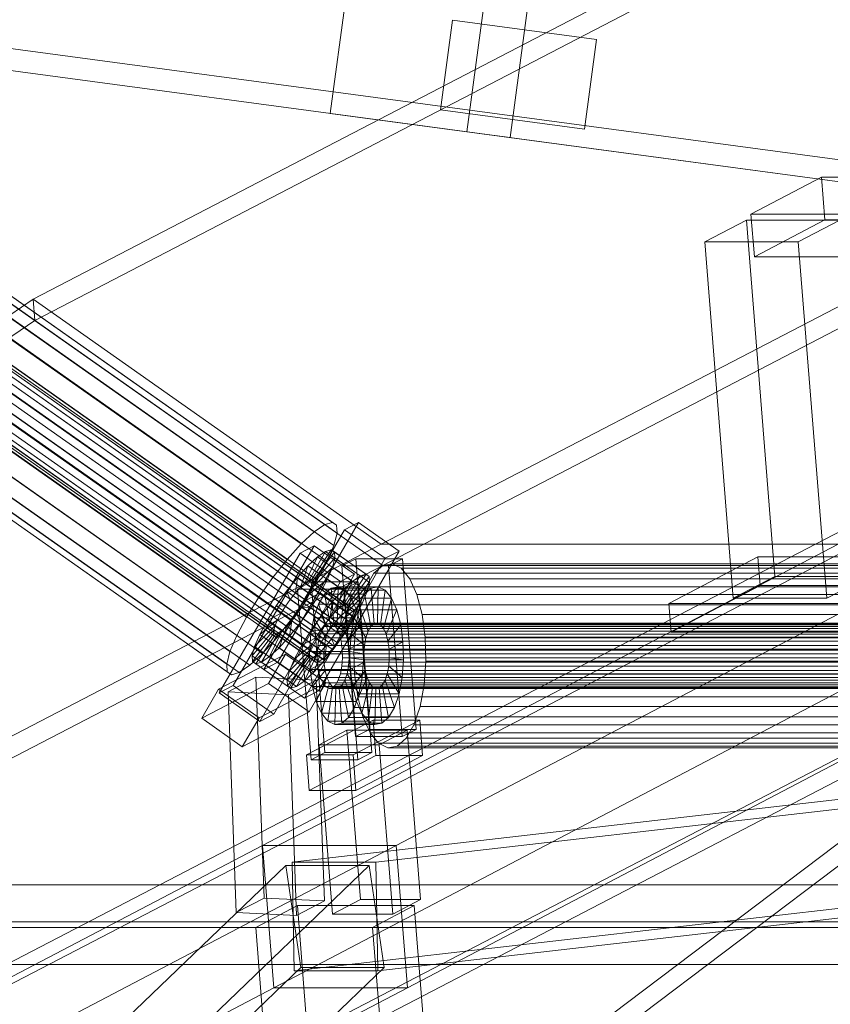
# Model space of a CAD drawing. Header units: millimetres. Extents: x -4738 to 65662, y -68080 to 6847.
# Tile 35 of 256: x -4102 to -3879, y -35408 to -35136. Entities that reach past the tile are written whole.
import ezdxf

# ---------------------------------------------------------------- set-up
doc = ezdxf.new("R2010")
doc.units = ezdxf.units.MM
for name, color, linetype, lineweight in [('COTAS_P', 1, 'Continuous', 0), ('frontal_C09', 7, 'Continuous', 0), ('frontal_C10', 7, 'Continuous', 0)]:
    doc.layers.add(name, color=color, linetype=linetype, lineweight=lineweight)
doc.dimstyles.new('R19_100', dxfattribs={"dimtxt": 250, "dimasz": 150, "dimexe": 150, "dimexo": 80, "dimgap": 100, "dimtad": 1, "dimtih": 1, "dimtoh": 1, "dimdsep": 46, "dimcen": 0.09, "dimadec": 0, "dimazin": 0, "dimtfac": 1, "dimtdec": 4, "dimtofl": 0, "dimtmove": 0, "dimatfit": 3, "dimfxl": 1, "dimtolj": 1, "dimtzin": 0, "dimarcsym": 0})

# ---------------------------------------------------------------- blocks, each defined once
blk = doc.blocks.new('DIM_R31_46')
at = {"layer": 'COTAS_P'}
for p, q in [((-4100, -35030), (-4219.91, -35921.98)), ((140, -35600), (20.09, -36491.98)), ((-4219.91, -35921.98), (-4065.25, -35897.36)), ((20.09, -36491.98), (-4219.91, -35921.98)), ((-4219.91, -35921.98), (-4077.24, -35986.56)), ((20.09, -36491.98), (-122.58, -36427.39)), ((20.09, -36491.98), (-134.57, -36516.59))]:
    blk.add_line(p, q, dxfattribs=at)
blk.add_text('4278.14 P', height=250, rotation=172.3434, dxfattribs=at).set_placement((-2113.24, -36306.08))

msp = doc.modelspace()

# ---------------------------------------------------------------- linework, layer by layer
at = {"layer": 'frontal_C09'}
for p, q in [((-4016.88, -35162.254), (-3994.629, -34996.743)), ((-3979.219, -35167.317), (-3970.958, -35105.869)), ((-3959.065, -35107.468), (-3967.326, -35168.915)), ((194.187, -35722.31), (-4184.565, -35133.657)), ((-3986.481, -35161.295), (-3983.15, -35136.518)), ((-3943.507, -35141.848), (-3983.15, -35136.518)), ((193.388, -35728.257), (-4185.364, -35139.604)), ((-3943.507, -35141.848), (-3946.838, -35166.625)), ((-3543.001, -35225.959), (-4016.88, -35162.254)), ((-3946.838, -35166.625), (-3986.481, -35161.295)), ((-3967.326, -35168.915), (-3979.219, -35167.317))]:
    msp.add_line(p, q, dxfattribs=at)
at = {"layer": 'frontal_C10'}
for p, q in [((-4098.715, -35213.446), (-3723.437, -35018.463)), ((-3722.97, -35024.343), (-4098.249, -35219.326)), ((-4002.881, -35280.899), (-3627.602, -35085.916)), ((-3883.216, -35280.899), (-3507.938, -35085.916)), ((-3627.136, -35091.796), (-4002.414, -35286.779)), ((-3507.471, -35091.796), (-3882.75, -35286.779)), ((-3576.163, -35123.359), (-4035.543, -35363.932)), ((-3998.723, -35363.932), (-3539.343, -35123.359)), ((-4018.405, -35275.547), (-4198.095, -35149.072)), ((-4016.283, -35274.923), (-4195.973, -35148.449)), ((-4015.108, -35275.731), (-4194.798, -35149.257)), ((-4010.881, -35298.603), (-4219.32, -35151.893)), ((-4021.33, -35277.559), (-4201.019, -35151.085)), ((-4014.96, -35277.915), (-4194.65, -35151.441)), ((-4013.919, -35300.694), (-4222.358, -35153.983)), ((-4012.669, -35299.537), (-4221.108, -35152.827)), ((-4011.632, -35298.824), (-4220.072, -35152.113)), ((-4010.727, -35300.872), (-4219.167, -35154.162)), ((-4010.464, -35298.889), (-4218.904, -35152.179)), ((-4010.412, -35299.663), (-4218.852, -35152.953)), ((-4024.857, -35280.823), (-4204.546, -35154.349)), ((-4016.71, -35303.997), (-4225.15, -35157.287)), ((-4015.297, -35302.215), (-4223.737, -35155.504)), ((-4011.388, -35302.434), (-4219.828, -35155.723)), ((-4015.85, -35281.327), (-4195.539, -35154.853)), ((-4018.061, -35305.919), (-4226.501, -35159.209)), ((-4013.548, -35306.172), (-4221.987, -35159.461)), ((-4220.79, -35157.531), (-4012.35, -35304.241)), ((-4028.747, -35285.117), (-4208.437, -35158.642)), ((-4017.716, -35285.734), (-4197.405, -35159.259)), ((-4019.259, -35307.85), (-4227.699, -35161.139)), ((-4014.899, -35308.094), (-4223.339, -35161.383)), ((-4032.409, -35403.12), (-3573.03, -35162.547)), ((-3995.589, -35403.12), (-3536.21, -35162.547)), ((-4020.882, -35311.219), (-4229.322, -35164.508)), ((-4020.221, -35309.657), (-4228.661, -35162.947)), ((-4017.691, -35311.397), (-4226.13, -35164.687)), ((-4016.312, -35309.876), (-4224.752, -35163.166)), ((-4032.735, -35290.147), (-4212.425, -35163.672)), ((-4200.12, -35164.361), (-4020.431, -35290.835)), ((-4021.197, -35312.428), (-4229.637, -35165.717)), ((-4021.145, -35313.202), (-4229.585, -35166.491)), ((-4020.729, -35313.488), (-4229.168, -35166.778)), ((-4019.977, -35313.267), (-4228.416, -35166.557)), ((-4018.941, -35312.554), (-4227.38, -35165.844)), ((-4036.549, -35295.571), (-4216.238, -35169.097)), ((-4023.811, -35296.284), (-4203.5, -35169.809)), ((-4039.929, -35301.02), (-4219.618, -35174.545)), ((-4027.624, -35301.708), (-4207.314, -35175.234)), ((-4042.644, -35306.121), (-4222.333, -35179.647)), ((-4031.612, -35306.738), (-4211.302, -35180.264)), ((-3881.517, -35179.776), (-3900.964, -35189.96)), ((-3099.094, -35179.776), (-3881.517, -35179.776)), ((-3881.517, -35179.776), (-3880.577, -35191.532)), ((-4044.51, -35310.528), (-4224.199, -35184.053)), ((-4035.502, -35311.032), (-4215.192, -35184.557)), ((-4045.399, -35313.94), (-4225.089, -35187.465)), ((-4045.251, -35316.124), (-4224.941, -35189.649)), ((-4041.954, -35316.308), (-4221.644, -35189.834)), ((-4039.03, -35314.296), (-4218.719, -35187.822)), ((-3900.964, -35189.96), (-3118.541, -35189.96)), ((-3900.024, -35201.716), (-3900.964, -35189.96)), ((-4044.076, -35316.932), (-4223.766, -35190.457)), ((-3902.204, -35191.657), (-3913.689, -35197.672)), ((-3876.43, -35191.657), (-3902.204, -35191.657)), ((-3902.204, -35191.657), (-3894.355, -35289.823)), ((-3900.024, -35201.716), (-3880.577, -35191.532)), ((-3887.915, -35197.672), (-3876.43, -35191.657)), ((-3880.577, -35191.532), (-3098.154, -35191.532)), ((-3913.689, -35197.672), (-3887.915, -35197.672)), ((-3905.839, -35295.838), (-3913.689, -35197.672)), ((-3887.915, -35197.672), (-3880.066, -35295.838)), ((-3117.601, -35201.716), (-3900.024, -35201.716)), ((-4480.844, -35471.843), (-4098.715, -35213.446)), ((-4098.715, -35213.446), (-4002.881, -35280.899)), ((-4098.715, -35213.446), (-4098.249, -35219.326)), ((-3678.419, -35213.446), (-4020.596, -35471.843)), ((-4098.249, -35219.326), (-4480.378, -35477.723)), ((-4002.414, -35286.779), (-4098.249, -35219.326)), ((-4020.129, -35477.723), (-3677.953, -35219.326)), ((-4009.062, -35274.949), (-4031.313, -35313.464)), ((-4021.33, -35277.559), (-4018.405, -35275.547)), ((-4018.405, -35275.547), (-4016.283, -35274.923)), ((-4016.283, -35274.923), (-4015.108, -35275.731)), ((-4015.108, -35275.731), (-4014.96, -35277.915)), ((-4009.062, -35274.949), (-4012.9, -35276.953)), ((-3997.881, -35282.818), (-4009.062, -35274.949)), ((-4035.151, -35315.469), (-4012.9, -35276.953)), ((-4024.857, -35280.823), (-4021.33, -35277.559)), ((-4014.96, -35277.915), (-4015.85, -35281.327)), ((-4012.9, -35276.953), (-4001.719, -35284.823)), ((-4370.385, -35471.843), (-4002.881, -35280.899)), ((-4250.72, -35471.843), (-3883.216, -35280.899)), ((-4131.055, -35471.843), (-3763.552, -35280.899)), ((-4021.344, -35281.364), (-4043.595, -35319.879)), ((-4028.747, -35285.117), (-4024.857, -35280.823)), ((-4021.344, -35281.364), (-4025.182, -35283.369)), ((-4010.163, -35289.234), (-4021.344, -35281.364)), ((-4015.85, -35281.327), (-4017.716, -35285.734)), ((-4002.881, -35280.899), (-3883.216, -35280.899)), ((-3883.216, -35280.899), (-3763.552, -35280.899)), ((-4047.433, -35321.884), (-4025.182, -35283.369)), ((-4025.182, -35283.369), (-4014.001, -35291.238)), ((-4001.719, -35284.823), (-4023.97, -35323.338)), ((-4020.365, -35284.436), (-4023.849, -35291.667)), ((-4020.365, -35284.436), (-4023.004, -35286.877)), ((-4018.177, -35282.93), (-4022.813, -35290.954)), ((-4016.59, -35282.464), (-4022.061, -35290.734)), ((-4015.711, -35283.068), (-4021.645, -35291.02)), ((-4015.601, -35284.702), (-4021.593, -35291.794)), ((-4018.177, -35282.93), (-4020.365, -35284.436)), ((-4010.782, -35291.181), (-4020.365, -35284.436)), ((-4020.132, -35321.333), (-3997.881, -35282.818)), ((-4016.59, -35282.464), (-4018.177, -35282.93)), ((-4008.594, -35289.676), (-4018.177, -35282.93)), ((-4015.711, -35283.068), (-4016.59, -35282.464)), ((-4007.007, -35289.209), (-4016.59, -35282.464)), ((-4016.266, -35287.254), (-4015.601, -35284.702)), ((-4015.601, -35284.702), (-4015.711, -35283.068)), ((-4006.128, -35289.814), (-4015.711, -35283.068)), ((-4006.017, -35291.448), (-4015.601, -35284.702)), ((-4009.836, -35284.921), (-4013.664, -35286.925)), ((-3996.949, -35284.921), (-4009.836, -35284.921)), ((-4009.836, -35284.921), (-4006.076, -35331.946)), ((-4001.719, -35284.823), (-3997.881, -35282.818)), ((-4000.777, -35286.925), (-3996.949, -35284.921)), ((-3993.189, -35331.946), (-3996.949, -35284.921)), ((-3899.05, -35284.456), (-3923.55, -35297.286)), ((-3851.184, -35284.456), (-3899.05, -35284.456)), ((-3899.05, -35284.456), (-3898.423, -35292.293)), ((-4002.414, -35286.779), (-4369.918, -35477.723)), ((-3882.75, -35286.779), (-4250.253, -35477.723)), ((-3763.085, -35286.779), (-4130.589, -35477.723)), ((-4032.735, -35290.147), (-4028.747, -35285.117)), ((-4023.004, -35286.877), (-4025.914, -35290.089)), ((-4023.004, -35286.877), (-4025.099, -35292.824)), ((-4013.42, -35293.623), (-4023.004, -35286.877)), ((-4016.266, -35287.254), (-4021.908, -35293.003)), ((-4017.716, -35285.734), (-4020.431, -35290.835)), ((-4017.662, -35290.551), (-4016.266, -35287.254)), ((-4006.683, -35294), (-4016.266, -35287.254)), ((-4013.664, -35286.925), (-4000.777, -35286.925)), ((-4009.904, -35333.951), (-4013.664, -35286.925)), ((-4002.414, -35286.779), (-4004.863, -35288.945)), ((-3999.83, -35286.309), (-4002.414, -35286.779)), ((-3882.75, -35286.779), (-4002.414, -35286.779)), ((-3763.085, -35286.779), (-4002.414, -35286.779)), ((-4000.777, -35286.925), (-3997.017, -35333.951)), ((-3997.286, -35287.567), (-3999.83, -35286.309)), ((-3760.501, -35286.309), (-3999.83, -35286.309)), ((-3994.956, -35290.467), (-3997.286, -35287.567)), ((-3757.957, -35287.567), (-3997.286, -35287.567)), ((-3763.085, -35286.779), (-3882.75, -35286.779)), ((-4036.549, -35295.571), (-4032.735, -35290.147)), ((-4032.414, -35327.749), (-4010.163, -35289.234)), ((-4025.914, -35290.089), (-4028.897, -35293.852)), ((-4025.914, -35290.089), (-4026.478, -35294.345)), ((-4016.33, -35296.834), (-4025.914, -35290.089)), ((-4014.001, -35291.238), (-4010.163, -35289.234)), ((-4013.23, -35297.7), (-4008.594, -35289.676)), ((-4012.478, -35297.479), (-4007.007, -35289.209)), ((-4012.062, -35297.765), (-4006.128, -35289.814)), ((-4010.782, -35291.181), (-4008.594, -35289.676)), ((-4008.594, -35289.676), (-4007.007, -35289.209)), ((-4004.863, -35288.945), (-4007.01, -35292.659)), ((-4007.007, -35289.209), (-4006.128, -35289.814)), ((-4006.128, -35289.814), (-4006.017, -35291.448)), ((-3765.534, -35288.945), (-4004.863, -35288.945)), ((-3905.839, -35295.838), (-3894.355, -35289.823)), ((-3894.355, -35289.823), (-3868.581, -35289.823)), ((-3868.581, -35289.823), (-3880.066, -35295.838)), ((-4014.001, -35291.238), (-4036.252, -35329.753)), ((-4026.478, -35294.345), (-4025.099, -35292.824)), ((-4022.086, -35291.336), (-4025.914, -35293.341)), ((-4025.099, -35292.824), (-4023.849, -35291.667)), ((-4025.099, -35292.824), (-4015.516, -35299.569)), ((-4023.849, -35291.667), (-4022.813, -35290.954)), ((-4023.849, -35291.667), (-4014.266, -35298.413)), ((-4020.431, -35290.835), (-4023.811, -35296.284)), ((-4022.813, -35290.954), (-4022.061, -35290.734)), ((-4022.813, -35290.954), (-4013.23, -35297.7)), ((-4017.662, -35290.551), (-4022.569, -35294.564)), ((-4021.908, -35293.003), (-4022.569, -35294.564)), ((-4009.199, -35291.336), (-4022.086, -35291.336)), ((-4022.086, -35291.336), (-4018.326, -35338.361)), ((-4022.061, -35290.734), (-4021.645, -35291.02)), ((-4022.061, -35290.734), (-4012.478, -35297.479)), ((-4021.593, -35291.794), (-4021.908, -35293.003)), ((-4021.908, -35293.003), (-4012.324, -35299.748)), ((-4021.645, -35291.02), (-4021.593, -35291.794)), ((-4021.645, -35291.02), (-4012.062, -35297.765)), ((-4021.593, -35291.794), (-4012.009, -35298.539)), ((-4019.693, -35294.367), (-4017.662, -35290.551)), ((-4016.641, -35293.049), (-4018.473, -35294.669)), ((-4008.078, -35297.296), (-4017.662, -35290.551)), ((-4014.708, -35292.698), (-4016.641, -35293.049)), ((-4016.641, -35293.049), (-4015.858, -35302.846)), ((-4005.595, -35293.049), (-4016.641, -35293.049)), ((-4014.708, -35292.698), (-4014.942, -35302.68)), ((-4012.805, -35293.639), (-4014.708, -35292.698)), ((-4003.662, -35292.698), (-4014.708, -35292.698)), ((-4014.266, -35298.413), (-4010.782, -35291.181)), ((-4013.42, -35293.623), (-4010.782, -35291.181)), ((-4013.027, -35293.341), (-4009.199, -35291.336)), ((-4012.009, -35298.539), (-4006.017, -35291.448)), ((-4005.439, -35338.361), (-4009.199, -35291.336)), ((-4007.01, -35292.659), (-4008.707, -35297.668)), ((-4007.427, -35294.669), (-4005.595, -35293.049)), ((-3767.68, -35292.659), (-4007.01, -35292.659)), ((-4006.017, -35291.448), (-4006.683, -35294)), ((-4005.595, -35293.049), (-4003.662, -35292.698)), ((-4004.812, -35302.846), (-4005.595, -35293.049)), ((-4003.896, -35302.68), (-4003.662, -35292.698)), ((-4003.662, -35292.698), (-4001.759, -35293.639)), ((-3992.999, -35294.812), (-3994.956, -35290.467)), ((-3755.627, -35290.467), (-3994.956, -35290.467)), ((-3922.923, -35305.124), (-3898.423, -35292.293)), ((-3898.423, -35292.293), (-3850.557, -35292.293)), ((-4039.929, -35301.02), (-4036.549, -35295.571)), ((-4028.897, -35293.852), (-4031.75, -35297.909)), ((-4028.897, -35293.852), (-4027.891, -35296.128)), ((-4019.313, -35300.597), (-4028.897, -35293.852)), ((-4027.891, -35296.128), (-4026.478, -35294.345)), ((-4026.478, -35294.345), (-4016.894, -35301.091)), ((-4025.914, -35293.341), (-4013.027, -35293.341)), ((-4022.154, -35340.366), (-4025.914, -35293.341)), ((-4023.531, -35296.372), (-4019.693, -35294.367)), ((-4022.569, -35294.564), (-4023.531, -35296.372)), ((-4022.569, -35294.564), (-4012.985, -35301.309)), ((-4022.221, -35298.443), (-4019.693, -35294.367)), ((-4018.473, -35294.669), (-4020.078, -35297.448)), ((-4019.693, -35294.367), (-4010.109, -35301.112)), ((-4018.473, -35294.669), (-4016.725, -35303.614)), ((-4007.427, -35294.669), (-4018.473, -35294.669)), ((-4016.33, -35296.834), (-4013.42, -35293.623)), ((-4015.516, -35299.569), (-4013.42, -35293.623)), ((-4012.805, -35293.639), (-4014.04, -35303.125)), ((-4013.027, -35293.341), (-4009.267, -35340.366)), ((-4011.062, -35295.808), (-4012.805, -35293.639)), ((-4001.759, -35293.639), (-4012.805, -35293.639)), ((-4012.324, -35299.748), (-4006.683, -35294)), ((-4009.032, -35297.448), (-4007.427, -35294.669)), ((-4006.683, -35294), (-4008.078, -35297.296)), ((-4005.679, -35303.614), (-4007.427, -35294.669)), ((-4002.995, -35303.125), (-4001.759, -35293.639)), ((-4001.759, -35293.639), (-4000.016, -35295.808)), ((-3991.547, -35300.304), (-3992.999, -35294.812)), ((-3753.669, -35294.812), (-3992.999, -35294.812)), ((-4031.75, -35297.909), (-4034.278, -35301.985)), ((-4031.75, -35297.909), (-4029.242, -35298.05)), ((-4022.166, -35304.655), (-4031.75, -35297.909)), ((-4030.44, -35299.98), (-4029.242, -35298.05)), ((-4029.242, -35298.05), (-4027.891, -35296.128)), ((-4029.242, -35298.05), (-4019.659, -35304.795)), ((-4027.891, -35296.128), (-4018.307, -35302.873)), ((-4023.811, -35296.284), (-4027.624, -35301.708)), ((-4024.728, -35298.302), (-4026.08, -35300.224)), ((-4025.074, -35302.5), (-4022.221, -35298.443)), ((-4023.531, -35296.372), (-4024.728, -35298.302)), ((-4022.221, -35298.443), (-4024.728, -35298.302)), ((-4024.728, -35298.302), (-4015.145, -35305.048)), ((-4013.948, -35303.117), (-4023.531, -35296.372)), ((-4012.637, -35305.188), (-4022.221, -35298.443)), ((-4020.078, -35297.448), (-4021.348, -35301.195)), ((-4020.078, -35297.448), (-4017.486, -35304.93)), ((-4009.032, -35297.448), (-4020.078, -35297.448)), ((-4019.313, -35300.597), (-4016.33, -35296.834)), ((-4016.894, -35301.091), (-4016.33, -35296.834)), ((-4014.266, -35298.413), (-4015.516, -35299.569)), ((-4013.23, -35297.7), (-4014.266, -35298.413)), ((-4012.478, -35297.479), (-4013.23, -35297.7)), ((-4011.062, -35295.808), (-4013.215, -35304.153)), ((-4012.985, -35301.309), (-4008.078, -35297.296)), ((-4012.062, -35297.765), (-4012.478, -35297.479)), ((-4012.009, -35298.539), (-4012.062, -35297.765)), ((-4009.598, -35299.058), (-4011.062, -35295.808)), ((-4000.016, -35295.808), (-4011.062, -35295.808)), ((-4010.302, -35301.195), (-4009.032, -35297.448)), ((-4008.078, -35297.296), (-4010.109, -35301.112)), ((-4008.707, -35297.668), (-4009.84, -35303.631)), ((-4006.44, -35304.93), (-4009.032, -35297.448)), ((-3769.378, -35297.668), (-4008.707, -35297.668)), ((-4002.169, -35304.153), (-4000.016, -35295.808)), ((-4000.016, -35295.808), (-3998.552, -35299.058)), ((-3923.55, -35297.286), (-3875.684, -35297.286)), ((-3922.923, -35305.124), (-3923.55, -35297.286)), ((-3880.066, -35295.838), (-3905.839, -35295.838)), ((-4042.644, -35306.121), (-4039.929, -35301.02)), ((-4034.278, -35301.985), (-4030.44, -35299.98)), ((-4031.402, -35301.788), (-4030.44, -35299.98)), ((-4030.44, -35299.98), (-4020.856, -35306.726)), ((-4026.08, -35300.224), (-4027.493, -35302.007)), ((-4025.074, -35302.5), (-4026.08, -35300.224)), ((-4026.08, -35300.224), (-4016.496, -35306.97)), ((-4021.348, -35301.195), (-4022.196, -35305.655)), ((-4022.166, -35304.655), (-4019.313, -35300.597)), ((-4021.348, -35301.195), (-4018.087, -35306.705)), ((-4010.302, -35301.195), (-4021.348, -35301.195)), ((-4018.307, -35302.873), (-4019.313, -35300.597)), ((-4016.894, -35301.091), (-4018.307, -35302.873)), ((-4015.516, -35299.569), (-4016.894, -35301.091)), ((-4015.297, -35302.215), (-4013.919, -35300.694)), ((-4010.109, -35301.112), (-4013.948, -35303.117)), ((-4013.919, -35300.694), (-4012.669, -35299.537)), ((-4012.985, -35301.309), (-4012.324, -35299.748)), ((-4012.669, -35299.537), (-4011.632, -35298.824)), ((-4010.109, -35301.112), (-4012.637, -35305.188)), ((-4009.598, -35299.058), (-4012.521, -35305.692)), ((-4012.324, -35299.748), (-4012.009, -35298.539)), ((-4011.632, -35298.824), (-4010.881, -35298.603)), ((-4010.727, -35300.872), (-4011.388, -35302.434)), ((-4011.15, -35305.655), (-4010.302, -35301.195)), ((-4010.881, -35298.603), (-4010.464, -35298.889)), ((-4010.412, -35299.663), (-4010.727, -35300.872)), ((-4010.464, -35298.889), (-4010.412, -35299.663)), ((-4007.041, -35306.705), (-4010.302, -35301.195)), ((-4008.512, -35303.167), (-4009.598, -35299.058)), ((-3998.552, -35299.058), (-4009.598, -35299.058)), ((-4001.475, -35305.692), (-3998.552, -35299.058)), ((-3998.552, -35299.058), (-3997.466, -35303.167)), ((-3990.701, -35306.572), (-3991.547, -35300.304)), ((-3752.218, -35300.304), (-3991.547, -35300.304)), ((-4037.705, -35309.098), (-4032.063, -35303.349)), ((-4036.309, -35305.801), (-4031.402, -35301.788)), ((-4034.278, -35301.985), (-4036.309, -35305.801)), ((-4024.694, -35308.73), (-4034.278, -35301.985)), ((-4032.378, -35304.558), (-4032.063, -35303.349)), ((-4032.063, -35303.349), (-4031.402, -35301.788)), ((-4032.063, -35303.349), (-4022.479, -35310.095)), ((-4027.624, -35301.708), (-4031.612, -35306.738)), ((-4031.402, -35301.788), (-4021.818, -35308.533)), ((-4030.967, -35309.475), (-4028.871, -35303.528)), ((-4028.871, -35303.528), (-4030.121, -35304.685)), ((-4027.493, -35302.007), (-4028.871, -35303.528)), ((-4028.871, -35303.528), (-4019.288, -35310.273)), ((-4028.057, -35306.263), (-4027.493, -35302.007)), ((-4028.057, -35306.263), (-4025.074, -35302.5)), ((-4027.493, -35302.007), (-4017.909, -35308.752)), ((-4015.49, -35309.245), (-4025.074, -35302.5)), ((-4018.307, -35302.873), (-4019.659, -35304.795)), ((-4018.566, -35303.614), (-4019.327, -35304.93)), ((-4017.699, -35302.846), (-4018.566, -35303.614)), ((-3746.099, -35303.614), (-4018.566, -35303.614)), ((-4016.783, -35302.68), (-4017.699, -35302.846)), ((-3745.231, -35302.846), (-4017.699, -35302.846)), ((-4017.486, -35304.93), (-4016.725, -35303.614)), ((-4015.881, -35303.125), (-4016.783, -35302.68)), ((-3744.316, -35302.68), (-4016.783, -35302.68)), ((-4016.725, -35303.614), (-4015.858, -35302.846)), ((-4016.725, -35303.614), (-4005.679, -35303.614)), ((-4016.71, -35303.997), (-4015.297, -35302.215)), ((-4015.056, -35304.153), (-4015.881, -35303.125)), ((-3743.414, -35303.125), (-4015.881, -35303.125)), ((-4015.858, -35302.846), (-4014.942, -35302.68)), ((-4015.858, -35302.846), (-4004.812, -35302.846)), ((-4015.145, -35305.048), (-4013.948, -35303.117)), ((-4014.942, -35302.68), (-4014.04, -35303.125)), ((-4014.942, -35302.68), (-4003.896, -35302.68)), ((-4014.04, -35303.125), (-4013.215, -35304.153)), ((-4014.04, -35303.125), (-4002.995, -35303.125)), ((-4013.948, -35303.117), (-4012.985, -35301.309)), ((-4011.388, -35302.434), (-4012.35, -35304.241)), ((-4008.512, -35303.167), (-4012.007, -35307.639)), ((-4009.84, -35303.631), (-4010.332, -35310.142)), ((-3770.511, -35303.631), (-4009.84, -35303.631)), ((-4007.879, -35307.855), (-4008.512, -35303.167)), ((-3997.466, -35303.167), (-4008.512, -35303.167)), ((-4005.679, -35303.614), (-4006.44, -35304.93)), ((-4004.812, -35302.846), (-4005.679, -35303.614)), ((-4003.896, -35302.68), (-4004.812, -35302.846)), ((-4002.995, -35303.125), (-4003.896, -35302.68)), ((-4002.169, -35304.153), (-4002.995, -35303.125)), ((-4000.961, -35307.639), (-3997.466, -35303.167)), ((-3997.466, -35303.167), (-3996.833, -35307.855)), ((-4044.51, -35310.528), (-4042.644, -35306.121)), ((-4038.37, -35311.65), (-4032.378, -35304.558)), ((-4038.259, -35313.284), (-4032.326, -35305.332)), ((-4036.309, -35305.801), (-4037.705, -35309.098)), ((-4037.38, -35313.888), (-4031.909, -35305.618)), ((-4026.725, -35312.546), (-4036.309, -35305.801)), ((-4035.793, -35313.422), (-4031.157, -35305.398)), ((-4033.606, -35311.916), (-4030.121, -35304.685)), ((-4032.378, -35304.558), (-4022.795, -35311.304)), ((-4032.326, -35305.332), (-4032.378, -35304.558)), ((-4032.326, -35305.332), (-4022.742, -35312.078)), ((-4031.909, -35305.618), (-4032.326, -35305.332)), ((-4031.157, -35305.398), (-4031.909, -35305.618)), ((-4031.909, -35305.618), (-4022.326, -35312.364)), ((-4030.121, -35304.685), (-4031.157, -35305.398)), ((-4031.157, -35305.398), (-4021.574, -35312.143)), ((-4030.967, -35309.475), (-4028.057, -35306.263)), ((-4030.121, -35304.685), (-4020.538, -35311.43)), ((-4018.473, -35313.008), (-4028.057, -35306.263)), ((-4024.694, -35308.73), (-4022.166, -35304.655)), ((-4022.196, -35305.655), (-4022.563, -35310.525)), ((-4022.196, -35305.655), (-4018.489, -35308.818)), ((-4011.15, -35305.655), (-4022.196, -35305.655)), ((-4019.659, -35304.795), (-4022.166, -35304.655)), ((-4019.659, -35304.795), (-4020.856, -35306.726)), ((-4019.327, -35304.93), (-4019.928, -35306.705)), ((-3746.86, -35304.93), (-4019.327, -35304.93)), ((-4019.259, -35307.85), (-4018.061, -35305.919)), ((-4018.087, -35306.705), (-4017.486, -35304.93)), ((-4018.061, -35305.919), (-4016.71, -35303.997)), ((-4017.486, -35304.93), (-4006.44, -35304.93)), ((-4016.496, -35306.97), (-4015.145, -35305.048)), ((-4012.637, -35305.188), (-4015.49, -35309.245)), ((-4015.145, -35305.048), (-4012.637, -35305.188)), ((-4014.362, -35305.692), (-4015.056, -35304.153)), ((-3742.589, -35304.153), (-4015.056, -35304.153)), ((-4013.548, -35306.172), (-4014.899, -35308.094)), ((-4013.848, -35307.639), (-4014.362, -35305.692)), ((-3741.895, -35305.692), (-4014.362, -35305.692)), ((-4012.35, -35304.241), (-4013.548, -35306.172)), ((-4013.215, -35304.153), (-4012.521, -35305.692)), ((-4013.215, -35304.153), (-4002.169, -35304.153)), ((-4012.521, -35305.692), (-4012.007, -35307.639)), ((-4012.521, -35305.692), (-4001.475, -35305.692)), ((-4011.517, -35310.525), (-4011.15, -35305.655)), ((-4007.443, -35308.818), (-4011.15, -35305.655)), ((-4006.44, -35304.93), (-4007.041, -35306.705)), ((-4001.475, -35305.692), (-4002.169, -35304.153)), ((-4000.961, -35307.639), (-4001.475, -35305.692)), ((-3990.517, -35313.186), (-3990.701, -35306.572)), ((-3990.701, -35306.572), (-3751.372, -35306.572)), ((-3875.057, -35305.124), (-3922.923, -35305.124)), ((-4037.705, -35309.098), (-4038.37, -35311.65)), ((-4028.121, -35315.843), (-4037.705, -35309.098)), ((-4031.612, -35306.738), (-4035.502, -35311.032)), ((-4021.818, -35308.533), (-4026.725, -35312.546)), ((-4026.725, -35312.546), (-4024.694, -35308.73)), ((-4020.856, -35306.726), (-4024.694, -35308.73)), ((-4021.818, -35308.533), (-4022.479, -35310.095)), ((-4020.856, -35306.726), (-4021.818, -35308.533)), ((-4020.33, -35308.818), (-4020.504, -35311.124)), ((-4019.928, -35306.705), (-4020.33, -35308.818)), ((-3747.863, -35308.818), (-4020.33, -35308.818)), ((-4020.221, -35309.657), (-4019.259, -35307.85)), ((-3747.461, -35306.705), (-4019.928, -35306.705)), ((-4019.288, -35310.273), (-4017.909, -35308.752)), ((-4018.663, -35311.124), (-4018.489, -35308.818)), ((-4018.489, -35308.818), (-4018.087, -35306.705)), ((-4018.489, -35308.818), (-4007.443, -35308.818)), ((-4017.909, -35308.752), (-4018.473, -35313.008)), ((-4015.49, -35309.245), (-4018.473, -35313.008)), ((-4018.087, -35306.705), (-4007.041, -35306.705)), ((-4017.909, -35308.752), (-4016.496, -35306.97)), ((-4016.496, -35306.97), (-4015.49, -35309.245)), ((-4014.899, -35308.094), (-4016.312, -35309.876)), ((-4013.548, -35309.859), (-4013.848, -35307.639)), ((-3741.381, -35307.639), (-4013.848, -35307.639)), ((-4012.007, -35307.639), (-4011.707, -35309.859)), ((-4012.007, -35307.639), (-4000.961, -35307.639)), ((-4011.707, -35309.859), (-4007.879, -35307.855)), ((-4007.879, -35307.855), (-3996.833, -35307.855)), ((-4007.742, -35312.802), (-4007.879, -35307.855)), ((-4007.443, -35308.818), (-4007.617, -35311.124)), ((-4007.041, -35306.705), (-4007.443, -35308.818)), ((-4000.661, -35309.859), (-4000.961, -35307.639)), ((-3996.833, -35307.855), (-4000.661, -35309.859)), ((-3996.833, -35307.855), (-3996.696, -35312.802)), ((-4029.234, -35311.258), (-4047.657, -35320.88)), ((-4045.399, -35313.94), (-4044.51, -35310.528)), ((-4035.502, -35311.032), (-4039.03, -35314.296)), ((-4028.786, -35318.395), (-4038.37, -35311.65)), ((-4038.37, -35311.65), (-4038.259, -35313.284)), ((-4035.793, -35313.422), (-4033.606, -35311.916)), ((-4029.234, -35311.258), (-4033.87, -35319.282)), ((-4033.606, -35311.916), (-4030.967, -35309.475)), ((-4024.022, -35318.662), (-4033.606, -35311.916)), ((-4021.383, -35316.22), (-4030.967, -35309.475)), ((-4018.054, -35319.127), (-4029.234, -35311.258)), ((-4022.795, -35311.304), (-4028.786, -35318.395)), ((-4022.479, -35310.095), (-4028.121, -35315.843)), ((-4020.538, -35311.43), (-4024.022, -35318.662)), ((-4022.479, -35310.095), (-4022.795, -35311.304)), ((-4022.795, -35311.304), (-4022.742, -35312.078)), ((-4022.563, -35310.525), (-4018.663, -35311.124)), ((-4011.517, -35310.525), (-4022.563, -35310.525)), ((-4022.563, -35310.525), (-4022.426, -35315.473)), ((-4021.574, -35312.143), (-4020.538, -35311.43)), ((-4019.288, -35310.273), (-4021.383, -35316.22)), ((-4021.197, -35312.428), (-4020.882, -35311.219)), ((-4020.882, -35311.219), (-4020.221, -35309.657)), ((-4020.538, -35311.43), (-4019.288, -35310.273)), ((-4020.504, -35311.124), (-4020.439, -35313.468)), ((-3748.037, -35311.124), (-4020.504, -35311.124)), ((-4017.691, -35311.397), (-4018.941, -35312.554)), ((-4018.663, -35311.124), (-4007.617, -35311.124)), ((-4018.598, -35313.468), (-4018.663, -35311.124)), ((-4016.312, -35309.876), (-4017.691, -35311.397)), ((-4013.483, -35312.203), (-4013.548, -35309.859)), ((-4013.548, -35309.859), (-3741.081, -35309.859)), ((-4000.661, -35309.859), (-4011.707, -35309.859)), ((-4011.707, -35309.859), (-4011.642, -35312.203)), ((-4007.617, -35311.124), (-4011.517, -35310.525)), ((-4011.38, -35315.473), (-4011.517, -35310.525)), ((-4010.332, -35310.142), (-4010.148, -35316.756)), ((-3771.003, -35310.142), (-4010.332, -35310.142)), ((-4007.617, -35311.124), (-4007.552, -35313.468)), ((-4000.596, -35312.203), (-4000.661, -35309.859)), ((-4045.251, -35316.124), (-4045.399, -35313.94)), ((-4039.03, -35314.296), (-4041.954, -35316.308)), ((-4028.676, -35320.029), (-4038.259, -35313.284)), ((-4038.259, -35313.284), (-4037.38, -35313.888)), ((-4037.38, -35313.888), (-4035.793, -35313.422)), ((-4027.797, -35320.633), (-4037.38, -35313.888)), ((-4026.21, -35320.167), (-4035.793, -35313.422)), ((-4035.151, -35315.469), (-4031.313, -35313.464)), ((-4031.313, -35313.464), (-4020.132, -35321.333)), ((-4022.742, -35312.078), (-4028.676, -35320.029)), ((-4028.121, -35315.843), (-4026.725, -35312.546)), ((-4022.326, -35312.364), (-4027.797, -35320.633)), ((-3553.071, -35314.111), (-4027.335, -35368.541)), ((-4021.574, -35312.143), (-4026.21, -35320.167)), ((-4022.742, -35312.078), (-4022.326, -35312.364)), ((-4022.426, -35315.473), (-4018.598, -35313.468)), ((-4022.326, -35312.364), (-4021.574, -35312.143)), ((-4018.473, -35313.008), (-4021.383, -35316.22)), ((-4021.145, -35313.202), (-4021.197, -35312.428)), ((-4020.729, -35313.488), (-4021.145, -35313.202)), ((-4019.977, -35313.267), (-4020.729, -35313.488)), ((-4020.439, -35313.468), (-4020.139, -35315.689)), ((-3747.972, -35313.468), (-4020.439, -35313.468)), ((-4018.941, -35312.554), (-4019.977, -35313.267)), ((-4018.598, -35313.468), (-4007.552, -35313.468)), ((-4018.298, -35315.689), (-4018.598, -35313.468)), ((-4014.059, -35316.623), (-4013.657, -35314.51)), ((-4013.657, -35314.51), (-4013.483, -35312.203)), ((-3741.19, -35314.51), (-4013.657, -35314.51)), ((-3741.016, -35312.203), (-4013.483, -35312.203)), ((-4011.816, -35314.51), (-4012.218, -35316.623)), ((-4011.642, -35312.203), (-4011.816, -35314.51)), ((-4008.109, -35317.672), (-4011.816, -35314.51)), ((-4011.816, -35314.51), (-4000.77, -35314.51)), ((-4007.742, -35312.802), (-4011.642, -35312.203)), ((-4011.642, -35312.203), (-4000.596, -35312.203)), ((-4007.552, -35313.468), (-4011.38, -35315.473)), ((-4008.109, -35317.672), (-4007.742, -35312.802)), ((-3996.696, -35312.802), (-4007.742, -35312.802)), ((-4007.552, -35313.468), (-4007.252, -35315.689)), ((-4004.322, -35368.541), (-3530.059, -35314.111)), ((-4001.172, -35316.623), (-4000.77, -35314.51)), ((-4000.77, -35314.51), (-4000.596, -35312.203)), ((-4000.77, -35314.51), (-3997.063, -35317.672)), ((-4000.596, -35312.203), (-3996.696, -35312.802)), ((-3996.696, -35312.802), (-3997.063, -35317.672)), ((-3991.009, -35319.696), (-3990.517, -35313.186)), ((-3751.188, -35313.186), (-3990.517, -35313.186)), ((-4044.076, -35316.932), (-4045.251, -35316.124)), ((-4041.954, -35316.308), (-4044.076, -35316.932)), ((-4023.97, -35323.338), (-4035.151, -35315.469)), ((-4028.786, -35318.395), (-4028.121, -35315.843)), ((-4021.383, -35316.22), (-4024.022, -35318.662)), ((-4011.38, -35315.473), (-4022.426, -35315.473)), ((-4022.426, -35315.473), (-4021.793, -35320.161)), ((-4021.793, -35320.161), (-4018.298, -35315.689)), ((-4020.139, -35315.689), (-4019.625, -35317.635)), ((-3747.672, -35315.689), (-4020.139, -35315.689)), ((-4018.298, -35315.689), (-4007.252, -35315.689)), ((-4017.784, -35317.635), (-4018.298, -35315.689)), ((-4014.66, -35318.397), (-4014.059, -35316.623)), ((-3741.592, -35316.623), (-4014.059, -35316.623)), ((-4012.218, -35316.623), (-4012.819, -35318.397)), ((-4008.957, -35322.132), (-4012.218, -35316.623)), ((-4012.218, -35316.623), (-4001.172, -35316.623)), ((-4010.747, -35320.161), (-4011.38, -35315.473)), ((-4007.252, -35315.689), (-4010.747, -35320.161)), ((-4010.148, -35316.756), (-4009.302, -35323.023)), ((-3770.819, -35316.756), (-4010.148, -35316.756)), ((-4007.252, -35315.689), (-4006.738, -35317.635)), ((-4001.773, -35318.397), (-4001.172, -35316.623)), ((-4001.172, -35316.623), (-3997.911, -35322.132)), ((-4052.293, -35328.904), (-4033.87, -35319.282)), ((-4047.433, -35321.884), (-4043.595, -35319.879)), ((-4037.336, -35317.592), (-4044.992, -35321.602)), ((-4043.595, -35319.879), (-4032.414, -35327.749)), ((-4020.719, -35318.405), (-4037.336, -35317.592)), ((-4037.336, -35317.592), (-4035.111, -35378.419)), ((-4036.477, -35328.75), (-4018.054, -35319.127)), ((-4033.87, -35319.282), (-4022.689, -35327.151)), ((-4028.676, -35320.029), (-4028.786, -35318.395)), ((-4027.797, -35320.633), (-4028.676, -35320.029)), ((-4028.376, -35322.416), (-4020.719, -35318.405)), ((-4026.21, -35320.167), (-4027.797, -35320.633)), ((-4024.022, -35318.662), (-4026.21, -35320.167)), ((-4022.689, -35327.151), (-4018.054, -35319.127)), ((-4010.747, -35320.161), (-4021.793, -35320.161)), ((-4021.793, -35320.161), (-4020.707, -35324.27)), ((-4018.494, -35379.233), (-4020.719, -35318.405)), ((-4020.707, -35324.27), (-4017.784, -35317.635)), ((-4019.625, -35317.635), (-4018.931, -35319.174)), ((-3747.158, -35317.635), (-4019.625, -35317.635)), ((-4019.243, -35327.519), (-4017.09, -35319.174)), ((-4018.931, -35319.174), (-4018.106, -35320.202)), ((-3746.464, -35319.174), (-4018.931, -35319.174)), ((-4018.106, -35320.202), (-4017.204, -35320.647)), ((-3745.638, -35320.202), (-4018.106, -35320.202)), ((-4017.784, -35317.635), (-4006.738, -35317.635)), ((-4017.09, -35319.174), (-4017.784, -35317.635)), ((-4017.5, -35329.689), (-4016.265, -35320.202)), ((-4017.09, -35319.174), (-4006.044, -35319.174)), ((-4016.265, -35320.202), (-4017.09, -35319.174)), ((-4016.289, -35320.481), (-4015.421, -35319.713)), ((-4016.265, -35320.202), (-4005.219, -35320.202)), ((-4015.363, -35320.647), (-4016.265, -35320.202)), ((-4015.421, -35319.713), (-4014.66, -35318.397)), ((-3742.954, -35319.713), (-4015.421, -35319.713)), ((-3742.193, -35318.397), (-4014.66, -35318.397)), ((-4013.58, -35319.713), (-4014.448, -35320.481)), ((-4012.819, -35318.397), (-4013.58, -35319.713)), ((-4011.832, -35328.658), (-4013.58, -35319.713)), ((-4013.58, -35319.713), (-4002.534, -35319.713)), ((-4010.227, -35325.88), (-4012.819, -35318.397)), ((-4012.819, -35318.397), (-4001.773, -35318.397)), ((-4009.661, -35324.27), (-4010.747, -35320.161)), ((-4006.738, -35317.635), (-4009.661, -35324.27)), ((-4008.957, -35322.132), (-4008.109, -35317.672)), ((-4006.044, -35319.174), (-4008.197, -35327.519)), ((-3997.063, -35317.672), (-4008.109, -35317.672)), ((-4006.738, -35317.635), (-4006.044, -35319.174)), ((-4005.219, -35320.202), (-4006.454, -35329.689)), ((-4006.044, -35319.174), (-4005.219, -35320.202)), ((-4005.219, -35320.202), (-4004.317, -35320.647)), ((-4003.402, -35320.481), (-4002.534, -35319.713)), ((-4002.534, -35319.713), (-4001.773, -35318.397)), ((-4002.534, -35319.713), (-4000.786, -35328.658)), ((-4001.773, -35318.397), (-3999.181, -35325.88)), ((-3997.063, -35317.672), (-3997.911, -35322.132)), ((-3992.142, -35325.659), (-3991.009, -35319.696)), ((-3751.68, -35319.696), (-3991.009, -35319.696)), ((-4052.293, -35328.904), (-4047.657, -35320.88)), ((-4047.657, -35320.88), (-4036.477, -35328.75)), ((-4036.252, -35329.753), (-4047.433, -35321.884)), ((-4044.992, -35321.602), (-4028.376, -35322.416)), ((-4042.767, -35382.43), (-4044.992, -35321.602)), ((-4026.15, -35383.244), (-4028.376, -35322.416)), ((-4020.132, -35321.333), (-4023.97, -35323.338)), ((-4017.204, -35320.647), (-4016.289, -35320.481)), ((-3744.737, -35320.647), (-4017.204, -35320.647)), ((-3743.821, -35320.481), (-4016.289, -35320.481)), ((-4015.597, -35330.629), (-4015.363, -35320.647)), ((-4014.448, -35320.481), (-4015.363, -35320.647)), ((-4015.363, -35320.647), (-4004.317, -35320.647)), ((-4013.664, -35330.278), (-4014.448, -35320.481)), ((-4014.448, -35320.481), (-4003.402, -35320.481)), ((-4010.227, -35325.88), (-4008.957, -35322.132)), ((-3997.911, -35322.132), (-4008.957, -35322.132)), ((-4004.317, -35320.647), (-4004.551, -35330.629)), ((-4004.317, -35320.647), (-4003.402, -35320.481)), ((-4003.402, -35320.481), (-4002.618, -35330.278)), ((-3997.911, -35322.132), (-3999.181, -35325.88)), ((-4009.661, -35324.27), (-4020.707, -35324.27)), ((-4020.707, -35324.27), (-4019.243, -35327.519)), ((-4008.197, -35327.519), (-4009.661, -35324.27)), ((-4009.302, -35323.023), (-4007.851, -35328.516)), ((-3769.973, -35323.023), (-4009.302, -35323.023)), ((-4022.689, -35327.151), (-4041.112, -35336.774)), ((-4032.414, -35327.749), (-4036.252, -35329.753)), ((-4008.197, -35327.519), (-4019.243, -35327.519)), ((-4019.243, -35327.519), (-4017.5, -35329.689)), ((-4011.832, -35328.658), (-4010.227, -35325.88)), ((-3999.181, -35325.88), (-4010.227, -35325.88)), ((-4006.454, -35329.689), (-4008.197, -35327.519)), ((-3999.181, -35325.88), (-4000.786, -35328.658)), ((-3993.84, -35330.668), (-3992.142, -35325.659)), ((-3752.813, -35325.659), (-3992.142, -35325.659)), ((-4041.112, -35336.774), (-4052.293, -35328.904)), ((-4036.477, -35328.75), (-4041.112, -35336.774)), ((-4005.084, -35329.385), (-4023.459, -35339.008)), ((-4006.454, -35329.689), (-4017.5, -35329.689)), ((-4017.5, -35329.689), (-4015.597, -35330.629)), ((-4015.597, -35330.629), (-4013.664, -35330.278)), ((-4004.551, -35330.629), (-4015.597, -35330.629)), ((-4013.664, -35330.278), (-4011.832, -35328.658)), ((-4002.618, -35330.278), (-4013.664, -35330.278)), ((-4000.786, -35328.658), (-4011.832, -35328.658)), ((-4010.572, -35339.008), (-3992.197, -35329.385)), ((-4007.851, -35328.516), (-4005.893, -35332.86)), ((-3768.521, -35328.516), (-4007.851, -35328.516)), ((-4004.551, -35330.629), (-4006.454, -35329.689)), ((-3992.197, -35329.385), (-4005.084, -35329.385)), ((-4005.084, -35329.385), (-4004.3, -35339.182)), ((-4002.618, -35330.278), (-4004.551, -35330.629)), ((-4000.786, -35328.658), (-4002.618, -35330.278)), ((-3995.986, -35334.382), (-3993.84, -35330.668)), ((-3754.51, -35330.668), (-3993.84, -35330.668)), ((-3991.413, -35339.182), (-3992.197, -35329.385)), ((-4012.284, -35332.192), (-4019.94, -35336.201)), ((-3995.715, -35332.192), (-4012.284, -35332.192)), ((-4012.284, -35332.192), (-4008.555, -35378.826)), ((-4009.904, -35333.951), (-4006.076, -35331.946)), ((-4006.076, -35331.946), (-3993.189, -35331.946)), ((-4005.893, -35332.86), (-4003.563, -35335.76)), ((-3766.564, -35332.86), (-4005.893, -35332.86)), ((-4003.372, -35336.201), (-3995.715, -35332.192)), ((-3993.189, -35331.946), (-3997.017, -35333.951)), ((-3991.986, -35378.826), (-3995.715, -35332.192)), ((-4019.94, -35336.201), (-4003.372, -35336.201)), ((-4016.212, -35382.835), (-4019.94, -35336.201)), ((-3997.017, -35333.951), (-4009.904, -35333.951)), ((-4003.563, -35335.76), (-4001.019, -35337.018)), ((-3764.234, -35335.76), (-4003.563, -35335.76)), ((-3999.643, -35382.835), (-4003.372, -35336.201)), ((-3998.435, -35336.548), (-3995.986, -35334.382)), ((-3756.657, -35334.382), (-3995.986, -35334.382)), ((-4023.459, -35339.008), (-4010.572, -35339.008)), ((-4022.676, -35348.805), (-4023.459, -35339.008)), ((-4022.676, -35348.805), (-4004.3, -35339.182)), ((-4022.154, -35340.366), (-4018.326, -35338.361)), ((-4018.326, -35338.361), (-4005.439, -35338.361)), ((-4010.572, -35339.008), (-4009.789, -35348.805)), ((-3991.413, -35339.182), (-4009.789, -35348.805)), ((-4005.439, -35338.361), (-4009.267, -35340.366)), ((-4004.3, -35339.182), (-3991.413, -35339.182)), ((-4001.019, -35337.018), (-3998.435, -35336.548)), ((-3761.69, -35337.018), (-4001.019, -35337.018)), ((-3759.106, -35336.548), (-3998.435, -35336.548)), ((-4009.267, -35340.366), (-4022.154, -35340.366)), ((-4026.81, -35398.511), (-3552.546, -35344.081)), ((-4003.797, -35398.511), (-3529.534, -35344.081)), ((-4009.789, -35348.805), (-4022.676, -35348.805)), ((-4035.543, -35363.932), (-4494.922, -35604.505)), ((-4458.102, -35604.505), (-3998.723, -35363.932)), ((-4035.543, -35363.932), (-3998.723, -35363.932)), ((-4032.409, -35403.12), (-4035.543, -35363.932)), ((-3998.723, -35363.932), (-3995.589, -35403.12)), ((-4027.335, -35368.541), (-4026.81, -35398.511)), ((-4004.322, -35368.541), (-4027.335, -35368.541)), ((-4003.797, -35398.511), (-4004.322, -35368.541)), ((-4029.131, -35369.481), (-4473.626, -35796.197)), ((-4450.614, -35796.197), (-4006.118, -35369.481)), ((-4029.131, -35369.481), (-4006.118, -35369.481)), ((-4025.014, -35397.57), (-4029.131, -35369.481)), ((-4006.118, -35369.481), (-4002.001, -35397.57)), ((-3474.373, -35374.758), (-4256.796, -35374.758)), ((-4042.767, -35382.43), (-4035.111, -35378.419)), ((-4035.111, -35378.419), (-4018.494, -35379.233)), ((-4018.494, -35379.233), (-4026.15, -35383.244)), ((-4016.212, -35382.835), (-4008.555, -35378.826)), ((-4008.555, -35378.826), (-3991.986, -35378.826)), ((-3991.986, -35378.826), (-3999.643, -35382.835)), ((-4026.15, -35383.244), (-4042.767, -35382.43)), ((-4025.933, -35380.519), (-4037.417, -35386.533)), ((-3993.715, -35380.519), (-4025.933, -35380.519)), ((-4025.933, -35380.519), (-4011.049, -35566.661)), ((-4005.2, -35386.533), (-3993.715, -35380.519)), ((-3978.831, -35566.661), (-3993.715, -35380.519)), ((-4276.243, -35384.943), (-3493.82, -35384.943)), ((-3999.643, -35382.835), (-4016.212, -35382.835)), ((-4255.856, -35386.515), (-3473.433, -35386.515)), ((-4037.417, -35386.533), (-4005.2, -35386.533)), ((-4022.533, -35572.676), (-4037.417, -35386.533)), ((-3990.316, -35572.676), (-4005.2, -35386.533)), ((-4469.509, -35824.286), (-4025.014, -35397.57)), ((-4446.497, -35824.286), (-4002.001, -35397.57)), ((-3492.88, -35396.699), (-4275.303, -35396.699)), ((-4026.81, -35398.511), (-4003.797, -35398.511)), ((-4002.001, -35397.57), (-4025.014, -35397.57)), ((-4491.789, -35643.692), (-4032.409, -35403.12)), ((-4454.969, -35643.692), (-3995.589, -35403.12)), ((-3995.589, -35403.12), (-4032.409, -35403.12))]:
    msp.add_line(p, q, dxfattribs=at)

# ---------------------------------------------------------------- dimensions: what is measured, and where the dimension line sits
at = {"layer": 'COTAS_P'}
dim = msp.add_aligned_dim(p1=(140, -35600), p2=(-4100, -35030), distance=900, text='<> P', dimstyle='R19_100', dxfattribs=at)
dim.commit()
dim.dimension.update_dxf_attribs({"geometry": 'DIM_R31_46', "text_midpoint": (-2099.912, -36206.976)})

doc.saveas('drawing.dxf')
